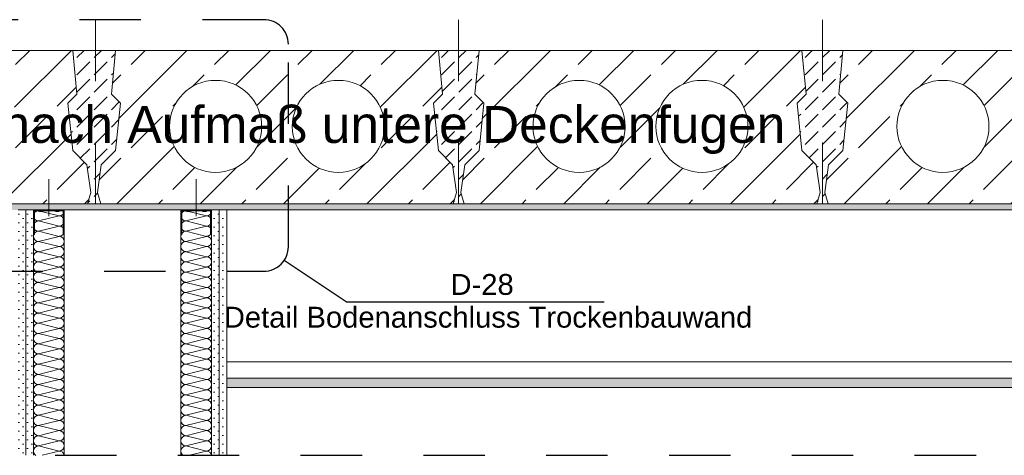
# Model space of a CAD drawing. Header units: metres. Extents: x 39.6 to 62.6, y -3.3 to 8.
# Tile 35 of 48: x 44.4 to 46, y 6.8 to 7.5. Entities that reach past the tile are written whole.
import ezdxf

# ---------------------------------------------------------------- set-up
doc = ezdxf.new("R2010")
doc.units = ezdxf.units.M
doc.header["$MEASUREMENT"] = 0
for name, pattern in [('Achse', [0.08, 0.04, -0.02, 0, -0.02]), ('Punktlinie eng', [0.015, 0.005, -0.01]), ('Schnittlinie', [0.12, 0.06, -0.03, 0, -0.03])]:
    doc.linetypes.add(name, pattern=pattern)
for name, color, linetype in [('152 - Bemaßung_ Beschriftung.Ausbau', 7, 'Continuous'), ('208 - Marker.Detail', 7, 'Continuous'), ('301 - Elemente.Linie', 7, 'Continuous'), ('302 - Elemente.Schraffur', 7, 'Continuous'), ('603 - Struktur.Bodenplatte_ Decke Roh', 7, 'Continuous'), ('660 - Unterkonstruktion.Trockenbau', 7, 'Continuous'), ('Neubau_606 - Struktur.Wand Innen Ausbau', 7, 'Continuous'), ('Neubau_651 - Abdeckung.Decke abgehängt_ bekleidet', 7, 'Continuous'), ('Neubau_660 - Unterkonstruktion.Trockenbau', 7, 'Continuous')]:
    doc.layers.add(name, color=color, linetype=linetype)
doc.styles.add('ERSTELLTER_STIL_1', font='txt')
pattern_1 = [(45, (0, 0), (-0.0070710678, 0.0070710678), [0, -0.01])]

# ---------------------------------------------------------------- blocks, each defined once
blk = doc.blocks.new('*X17')
at = {"layer": 'Neubau_606 - Struktur.Wand Innen Ausbau', "color": 1, "linetype": 'Continuous', "lineweight": 5}
for p, q in [((44.6489, 7.17), (44.6433, 7.1686)), ((44.6767, 7.1603), (44.6433, 7.1686)), ((44.6767, 7.1603), (44.6433, 7.1519)), ((44.6767, 7.1436), (44.6433, 7.1519)), ((44.6767, 7.1436), (44.6433, 7.1353)), ((44.6767, 7.1269), (44.6433, 7.1353)), ((44.6767, 7.1269), (44.6433, 7.1186)), ((44.6767, 7.1103), (44.6433, 7.1186)), ((44.6767, 7.1103), (44.6433, 7.1019)), ((44.6767, 7.0936), (44.6433, 7.1019)), ((44.6767, 7.0936), (44.6433, 7.0853)), ((44.6767, 7.0769), (44.6433, 7.0853)), ((44.6767, 7.0769), (44.6433, 7.0686)), ((44.6767, 7.0603), (44.6433, 7.0686)), ((44.6767, 7.0603), (44.6433, 7.0519)), ((44.6767, 7.0436), (44.6433, 7.0519)), ((44.6767, 7.0436), (44.6433, 7.0353)), ((44.6767, 7.0269), (44.6433, 7.0353)), ((44.6767, 7.0269), (44.6433, 7.0186)), ((44.6767, 7.0103), (44.6433, 7.0186)), ((44.6767, 7.0103), (44.6433, 7.0019)), ((44.6767, 6.9936), (44.6433, 7.0019)), ((44.6767, 6.9936), (44.6433, 6.9853)), ((44.6767, 6.9769), (44.6433, 6.9853)), ((44.6767, 6.9769), (44.6433, 6.9686)), ((44.6767, 6.9603), (44.6433, 6.9686)), ((44.6767, 6.9603), (44.6433, 6.9519)), ((44.6767, 6.9436), (44.6433, 6.9519)), ((44.6767, 6.9436), (44.6433, 6.9353)), ((44.6767, 6.9269), (44.6433, 6.9353)), ((44.6767, 6.9269), (44.6433, 6.9186)), ((44.6767, 6.9103), (44.6433, 6.9186)), ((44.6767, 6.9103), (44.6433, 6.9019)), ((44.6767, 6.8936), (44.6433, 6.9019)), ((44.6767, 6.8936), (44.6433, 6.8853)), ((44.6767, 6.8769), (44.6433, 6.8853)), ((44.6767, 6.8769), (44.6433, 6.8686)), ((44.6767, 6.8603), (44.6433, 6.8686)), ((44.6767, 6.8603), (44.6433, 6.8519)), ((44.6767, 6.8436), (44.6433, 6.8519)), ((44.6767, 6.8436), (44.6433, 6.8353)), ((44.6767, 6.8269), (44.6433, 6.8353)), ((44.6767, 6.8269), (44.6433, 6.8186)), ((44.6767, 6.8103), (44.6433, 6.8186)), ((44.6767, 6.8103), (44.6433, 6.8019)), ((44.6767, 6.7936), (44.6433, 6.8019)), ((44.6767, 6.7936), (44.6433, 6.7853)), ((44.6767, 6.7769), (44.6433, 6.7853)), ((44.6767, 6.7769), (44.6489, 6.77))]:
    blk.add_line(p, q, dxfattribs=at)
for centre, start, end in [((44.6433, 7.1603), 90, 180), ((44.6433, 7.1769), 236.3432, 270), ((44.6767, 7.1686), 270, 0), ((44.6767, 7.1686), 0, 9.6499), ((44.6433, 7.1603), 180, 270), ((44.6433, 7.1436), 90, 180), ((44.6767, 7.1519), 0, 90), ((44.6767, 7.1519), 270, 0), ((44.6433, 7.1436), 180, 270), ((44.6767, 7.1353), 0, 90), ((44.6433, 7.1269), 90, 180), ((44.6433, 7.1269), 180, 270), ((44.6767, 7.1353), 270, 0), ((44.6767, 7.1186), 0, 90), ((44.6433, 7.1103), 90, 180), ((44.6433, 7.1103), 180, 270), ((44.6767, 7.1186), 270, 0), ((44.6767, 7.1019), 0, 90), ((44.6433, 7.0936), 90, 180), ((44.6433, 7.0936), 180, 270), ((44.6767, 7.1019), 270, 0), ((44.6767, 7.0853), 0, 90), ((44.6433, 7.0769), 90, 180), ((44.6433, 7.0769), 180, 270), ((44.6767, 7.0853), 270, 0), ((44.6767, 7.0686), 0, 90), ((44.6433, 7.0603), 90, 180), ((44.6433, 7.0603), 180, 270), ((44.6767, 7.0686), 270, 0), ((44.6767, 7.0519), 0, 90), ((44.6433, 7.0436), 90, 180), ((44.6433, 7.0436), 180, 270), ((44.6767, 7.0519), 270, 0), ((44.6767, 7.0353), 0, 90), ((44.6433, 7.0269), 90, 180), ((44.6433, 7.0269), 180, 270), ((44.6767, 7.0353), 270, 0), ((44.6767, 7.0186), 0, 90), ((44.6433, 7.0103), 90, 180), ((44.6433, 7.0103), 180, 270), ((44.6767, 7.0186), 270, 0), ((44.6767, 7.0019), 0, 90), ((44.6433, 6.9936), 90, 180), ((44.6433, 6.9936), 180, 270), ((44.6767, 7.0019), 270, 0), ((44.6767, 6.9853), 0, 90), ((44.6433, 6.9769), 90, 180), ((44.6433, 6.9769), 180, 270), ((44.6767, 6.9853), 270, 0), ((44.6767, 6.9686), 0, 90), ((44.6433, 6.9603), 90, 180), ((44.6433, 6.9603), 180, 270), ((44.6767, 6.9686), 270, 0), ((44.6767, 6.9519), 0, 90), ((44.6433, 6.9436), 90, 180), ((44.6433, 6.9436), 180, 270), ((44.6767, 6.9519), 270, 0), ((44.6767, 6.9353), 0, 90), ((44.6433, 6.9269), 90, 180), ((44.6767, 6.9353), 270, 0), ((44.6433, 6.9269), 180, 270), ((44.6433, 6.9103), 90, 180), ((44.6767, 6.9186), 0, 90), ((44.6767, 6.9186), 270, 0), ((44.6433, 6.9103), 180, 270), ((44.6433, 6.8936), 90, 180), ((44.6767, 6.9019), 0, 90), ((44.6767, 6.9019), 270, 0), ((44.6433, 6.8936), 180, 270), ((44.6433, 6.8769), 90, 180), ((44.6767, 6.8853), 0, 90), ((44.6767, 6.8853), 270, 0), ((44.6433, 6.8769), 180, 270), ((44.6433, 6.8603), 90, 180), ((44.6767, 6.8686), 0, 90), ((44.6767, 6.8686), 270, 0), ((44.6433, 6.8603), 180, 270), ((44.6433, 6.8436), 90, 180), ((44.6767, 6.8519), 0, 90), ((44.6767, 6.8519), 270, 0), ((44.6433, 6.8436), 180, 270), ((44.6433, 6.8269), 90, 180), ((44.6767, 6.8353), 0, 90), ((44.6767, 6.8353), 270, 0), ((44.6433, 6.8269), 180, 270), ((44.6433, 6.8103), 90, 180), ((44.6767, 6.8186), 0, 90), ((44.6767, 6.8186), 270, 0), ((44.6433, 6.8103), 180, 270), ((44.6433, 6.7936), 90, 180), ((44.6767, 6.8019), 0, 90), ((44.6767, 6.8019), 270, 0), ((44.6433, 6.7936), 180, 270), ((44.6433, 6.7769), 90, 180), ((44.6767, 6.7853), 0, 90), ((44.6767, 6.7853), 270, 0), ((44.6433, 6.7769), 180, 236.3448), ((44.6767, 6.7686), 9.649, 90)]:
    blk.add_arc(centre, 0.00833, start, end, dxfattribs=at)
blk = doc.blocks.new('*X18')
at = {"layer": 'Neubau_606 - Struktur.Wand Innen Ausbau', "color": 1, "linetype": 'Continuous', "lineweight": 5}
for p, q in [((44.4089, 7.17), (44.4033, 7.1686)), ((44.4367, 7.1603), (44.4033, 7.1686)), ((44.4367, 7.1603), (44.4033, 7.1519)), ((44.4367, 7.1436), (44.4033, 7.1519)), ((44.4367, 7.1436), (44.4033, 7.1353)), ((44.4367, 7.1269), (44.4033, 7.1353)), ((44.4367, 7.1269), (44.4033, 7.1186)), ((44.4367, 7.1103), (44.4033, 7.1186)), ((44.4367, 7.1103), (44.4033, 7.1019)), ((44.4367, 7.0936), (44.4033, 7.1019)), ((44.4367, 7.0936), (44.4033, 7.0853)), ((44.4367, 7.0769), (44.4033, 7.0853)), ((44.4367, 7.0769), (44.4033, 7.0686)), ((44.4367, 7.0603), (44.4033, 7.0686)), ((44.4367, 7.0603), (44.4033, 7.0519)), ((44.4367, 7.0436), (44.4033, 7.0519)), ((44.4367, 7.0436), (44.4033, 7.0353)), ((44.4367, 7.0269), (44.4033, 7.0353)), ((44.4367, 7.0269), (44.4033, 7.0186)), ((44.4367, 7.0103), (44.4033, 7.0186)), ((44.4367, 7.0103), (44.4033, 7.0019)), ((44.4367, 6.9936), (44.4033, 7.0019)), ((44.4367, 6.9936), (44.4033, 6.9853)), ((44.4367, 6.9769), (44.4033, 6.9853)), ((44.4367, 6.9769), (44.4033, 6.9686)), ((44.4367, 6.9603), (44.4033, 6.9686)), ((44.4367, 6.9603), (44.4033, 6.9519)), ((44.4367, 6.9436), (44.4033, 6.9519)), ((44.4367, 6.9436), (44.4033, 6.9353)), ((44.4367, 6.9269), (44.4033, 6.9353)), ((44.4367, 6.9269), (44.4033, 6.9186)), ((44.4367, 6.9103), (44.4033, 6.9186)), ((44.4367, 6.9103), (44.4033, 6.9019)), ((44.4367, 6.8936), (44.4033, 6.9019)), ((44.4367, 6.8936), (44.4033, 6.8853)), ((44.4367, 6.8769), (44.4033, 6.8853)), ((44.4367, 6.8769), (44.4033, 6.8686)), ((44.4367, 6.8603), (44.4033, 6.8686)), ((44.4367, 6.8603), (44.4033, 6.8519)), ((44.4367, 6.8436), (44.4033, 6.8519)), ((44.4367, 6.8436), (44.4033, 6.8353)), ((44.4367, 6.8269), (44.4033, 6.8353)), ((44.4367, 6.8269), (44.4033, 6.8186)), ((44.4367, 6.8103), (44.4033, 6.8186)), ((44.4367, 6.8103), (44.4033, 6.8019)), ((44.4367, 6.7936), (44.4033, 6.8019)), ((44.4367, 6.7936), (44.4033, 6.7853)), ((44.4367, 6.7769), (44.4033, 6.7853)), ((44.4367, 6.7769), (44.4089, 6.77))]:
    blk.add_line(p, q, dxfattribs=at)
for centre, start, end in [((44.4033, 7.1603), 90, 180), ((44.4033, 7.1769), 236.3432, 270), ((44.4367, 7.1686), 270, 0), ((44.4367, 7.1686), 0, 9.6499), ((44.4033, 7.1603), 180, 270), ((44.4033, 7.1436), 90, 180), ((44.4367, 7.1519), 0, 90), ((44.4367, 7.1519), 270, 0), ((44.4033, 7.1436), 180, 270), ((44.4367, 7.1353), 0, 90), ((44.4033, 7.1269), 90, 180), ((44.4033, 7.1269), 180, 270), ((44.4367, 7.1353), 270, 0), ((44.4367, 7.1186), 0, 90), ((44.4033, 7.1103), 90, 180), ((44.4033, 7.1103), 180, 270), ((44.4367, 7.1186), 270, 0), ((44.4367, 7.1019), 0, 90), ((44.4033, 7.0936), 90, 180), ((44.4033, 7.0936), 180, 270), ((44.4367, 7.1019), 270, 0), ((44.4367, 7.0853), 0, 90), ((44.4033, 7.0769), 90, 180), ((44.4033, 7.0769), 180, 270), ((44.4367, 7.0853), 270, 0), ((44.4367, 7.0686), 0, 90), ((44.4033, 7.0603), 90, 180), ((44.4033, 7.0603), 180, 270), ((44.4367, 7.0686), 270, 0), ((44.4367, 7.0519), 0, 90), ((44.4033, 7.0436), 90, 180), ((44.4033, 7.0436), 180, 270), ((44.4367, 7.0519), 270, 0), ((44.4367, 7.0353), 0, 90), ((44.4033, 7.0269), 90, 180), ((44.4033, 7.0269), 180, 270), ((44.4367, 7.0353), 270, 0), ((44.4367, 7.0186), 0, 90), ((44.4033, 7.0103), 90, 180), ((44.4033, 7.0103), 180, 270), ((44.4367, 7.0186), 270, 0), ((44.4367, 7.0019), 0, 90), ((44.4033, 6.9936), 90, 180), ((44.4033, 6.9936), 180, 270), ((44.4367, 7.0019), 270, 0), ((44.4367, 6.9853), 0, 90), ((44.4033, 6.9769), 90, 180), ((44.4033, 6.9769), 180, 270), ((44.4367, 6.9853), 270, 0), ((44.4367, 6.9686), 0, 90), ((44.4033, 6.9603), 90, 180), ((44.4033, 6.9603), 180, 270), ((44.4367, 6.9686), 270, 0), ((44.4367, 6.9519), 0, 90), ((44.4033, 6.9436), 90, 180), ((44.4033, 6.9436), 180, 270), ((44.4367, 6.9519), 270, 0), ((44.4367, 6.9353), 0, 90), ((44.4033, 6.9269), 90, 180), ((44.4367, 6.9353), 270, 0), ((44.4033, 6.9269), 180, 270), ((44.4033, 6.9103), 90, 180), ((44.4367, 6.9186), 0, 90), ((44.4367, 6.9186), 270, 0), ((44.4033, 6.9103), 180, 270), ((44.4033, 6.8936), 90, 180), ((44.4367, 6.9019), 0, 90), ((44.4367, 6.9019), 270, 0), ((44.4033, 6.8936), 180, 270), ((44.4033, 6.8769), 90, 180), ((44.4367, 6.8853), 0, 90), ((44.4367, 6.8853), 270, 0), ((44.4033, 6.8769), 180, 270), ((44.4033, 6.8603), 90, 180), ((44.4367, 6.8686), 0, 90), ((44.4367, 6.8686), 270, 0), ((44.4033, 6.8603), 180, 270), ((44.4033, 6.8436), 90, 180), ((44.4367, 6.8519), 0, 90), ((44.4367, 6.8519), 270, 0), ((44.4033, 6.8436), 180, 270), ((44.4033, 6.8269), 90, 180), ((44.4367, 6.8353), 0, 90), ((44.4367, 6.8353), 270, 0), ((44.4033, 6.8269), 180, 270), ((44.4033, 6.8103), 90, 180), ((44.4367, 6.8186), 0, 90), ((44.4367, 6.8186), 270, 0), ((44.4033, 6.8103), 180, 270), ((44.4033, 6.7936), 90, 180), ((44.4367, 6.8019), 0, 90), ((44.4367, 6.8019), 270, 0), ((44.4033, 6.7936), 180, 270), ((44.4033, 6.7769), 90, 180), ((44.4367, 6.7853), 0, 90), ((44.4367, 6.7853), 270, 0), ((44.4033, 6.7769), 180, 236.3448), ((44.4367, 6.7686), 9.649, 90)]:
    blk.add_arc(centre, 0.00833, start, end, dxfattribs=at)

msp = doc.modelspace()

# ---------------------------------------------------------------- hatches: boundary and pattern name
at = {"layer": '302 - Elemente.Schraffur', "linetype": 'Continuous', "lineweight": 9}
h = msp.add_hatch(dxfattribs=at)
h.set_pattern_fill('Beton__unbewehrt_0001', style=0, pattern_type=2)
h.set_pattern_definition([(45, (44.49374, 7.305), (-0.028284, 0.028284), [0.03, -0.01]), (45, (44.49374, 7.333284), (-0.028284, 0.028284), [0.03, -0.01])])
h.paths.add_polyline_path([(44.4511, 7.3441), (44.4588, 7.2666), (44.4821, 7.2434), (44.4885, 7.1983), (44.4831, 7.18), (44.5044, 7.18), (44.499, 7.1983), (44.5054, 7.2434), (44.5287, 7.2666), (44.5364, 7.3441), (44.5218, 7.3587), (44.5287, 7.43), (44.4588, 7.43), (44.4657, 7.3587)])
h = msp.add_hatch(dxfattribs=at)
h.set_pattern_fill('Beton__unbewehrt_0001', style=0, pattern_type=2)
h.set_pattern_definition([(45, (45.08749, 7.305), (-0.028284, 0.028284), [0.03, -0.01]), (45, (45.08749, 7.333284), (-0.028284, 0.028284), [0.03, -0.01])])
h.paths.add_polyline_path([(45.0466, 7.3441), (45.0543, 7.2666), (45.0776, 7.2434), (45.084, 7.1983), (45.0786, 7.18), (45.0964, 7.18), (45.091, 7.1983), (45.0974, 7.2434), (45.1207, 7.2666), (45.1284, 7.3441), (45.1138, 7.3587), (45.1207, 7.43), (45.0543, 7.43), (45.0612, 7.3587)])
h = msp.add_hatch(dxfattribs=at)
h.set_pattern_fill('Beton__unbewehrt_0001', style=0, pattern_type=2)
h.set_pattern_definition([(45, (45.67974, 7.305), (-0.028284, 0.028284), [0.03, -0.01]), (45, (45.67974, 7.333284), (-0.028284, 0.028284), [0.03, -0.01])])
h.paths.add_polyline_path([(45.6386, 7.3441), (45.6463, 7.2666), (45.6696, 7.2434), (45.676, 7.1983), (45.6706, 7.18), (45.6889, 7.18), (45.6835, 7.1983), (45.6899, 7.2434), (45.7132, 7.2666), (45.7209, 7.3441), (45.7063, 7.3587), (45.7132, 7.43), (45.6463, 7.43), (45.6532, 7.3587)])
at = {"layer": '603 - Struktur.Bodenplatte_ Decke Roh', "linetype": 'Continuous', "lineweight": 9}
h = msp.add_hatch(dxfattribs=at)
h.set_pattern_fill('Beton__Stahlbeton_0001', style=0, pattern_type=2)
h.set_pattern_definition([(45, (44.19599, 7.305), (-0.067882, 0.067882), []), (45, (44.16205, 7.33894), (-0.067882, 0.067882), [0.072, -0.024])])
h.paths.add_polyline_path([(43.9332, 7.43), (43.9263, 7.3587), (43.9409, 7.3441), (43.9332, 7.2666), (43.9099, 7.2434), (43.9035, 7.1983), (43.9089, 7.18), (44.4831, 7.18), (44.4885, 7.1983), (44.4821, 7.2434), (44.4588, 7.2666), (44.4511, 7.3441), (44.4657, 7.3587), (44.4588, 7.43)])
h.paths.add_polyline_path([(44.021, 7.3061, 1), (44.171, 7.3061, 1)], flags=0)
h.paths.add_polyline_path([(44.221, 7.3061, 1), (44.371, 7.3061, 1)], flags=0)
h = msp.add_hatch(dxfattribs=at)
h.set_pattern_fill('Beton__Stahlbeton_0001', style=0, pattern_type=2)
h.set_pattern_definition([(45, (44.79149, 7.305), (-0.067882, 0.067882), []), (45, (44.75755, 7.33894), (-0.067882, 0.067882), [0.072, -0.024])])
h.paths.add_polyline_path([(44.5287, 7.43), (44.5218, 7.3587), (44.5364, 7.3441), (44.5287, 7.2666), (44.5054, 7.2434), (44.499, 7.1983), (44.5044, 7.18), (45.0786, 7.18), (45.084, 7.1983), (45.0776, 7.2434), (45.0543, 7.2666), (45.0466, 7.3441), (45.0612, 7.3587), (45.0543, 7.43)])
h.paths.add_polyline_path([(44.6165, 7.3061, 1), (44.7665, 7.3061, 1)], flags=0)
h.paths.add_polyline_path([(44.8165, 7.3061, 1), (44.9665, 7.3061, 1)], flags=0)
h = msp.add_hatch(dxfattribs=at)
h.set_pattern_fill('Beton__Stahlbeton_0001', style=0, pattern_type=2)
h.set_pattern_definition([(45, (45.38349, 7.305), (-0.067882, 0.067882), []), (45, (45.34955, 7.33894), (-0.067882, 0.067882), [0.072, -0.024])])
h.paths.add_polyline_path([(45.1207, 7.43), (45.1138, 7.3587), (45.1284, 7.3441), (45.1207, 7.2666), (45.0974, 7.2434), (45.091, 7.1983), (45.0964, 7.18), (45.6706, 7.18), (45.676, 7.1983), (45.6696, 7.2434), (45.6463, 7.2666), (45.6386, 7.3441), (45.6532, 7.3587), (45.6463, 7.43)])
h.paths.add_polyline_path([(45.2085, 7.3061, 1), (45.3585, 7.3061, 1)], flags=0)
h.paths.add_polyline_path([(45.4085, 7.3061, 1), (45.5585, 7.3061, 1)], flags=0)
h = msp.add_hatch(dxfattribs=at)
h.set_pattern_fill('Beton__Stahlbeton_0001', style=0, pattern_type=2)
h.set_pattern_definition([(45, (45.97599, 7.305), (-0.067882, 0.067882), []), (45, (45.94205, 7.33894), (-0.067882, 0.067882), [0.072, -0.024])])
h.paths.add_polyline_path([(45.7132, 7.43), (45.7063, 7.3587), (45.7209, 7.3441), (45.7132, 7.2666), (45.6899, 7.2434), (45.6835, 7.1983), (45.6889, 7.18), (46.2631, 7.18), (46.2685, 7.1983), (46.2621, 7.2434), (46.2388, 7.2666), (46.2311, 7.3441), (46.2457, 7.3587), (46.2388, 7.43)])
h.paths.add_polyline_path([(45.801, 7.3061, 1), (45.951, 7.3061, 1)], flags=0)
h.paths.add_polyline_path([(46.001, 7.3061, 1), (46.151, 7.3061, 1)], flags=0)
at = {"layer": '603 - Struktur.Bodenplatte_ Decke Roh', "linetype": 'Continuous', "lineweight": 5}
h = msp.add_hatch(dxfattribs=at)
h.set_pattern_fill('Gips_0001', style=0, pattern_type=2)
h.set_pattern_definition(pattern_1)
h.paths.add_polyline_path([(47.27, 7.18), (40.13, 7.18), (40.13, 7.17), (47.27, 7.17)])
at = {"layer": 'Neubau_606 - Struktur.Wand Innen Ausbau', "linetype": 'Continuous', "lineweight": 5}
h = msp.add_hatch(dxfattribs=at)
h.set_pattern_fill('Gips_0001', style=0, pattern_type=2)
h.set_pattern_definition(pattern_1)
h.paths.add_polyline_path([(44.3825, 6.77), (44.3825, 7.17), (44.37, 7.17), (44.37, 6.77)])
h = msp.add_hatch(dxfattribs=at)
h.set_pattern_fill('Gips_0001', style=0, pattern_type=2)
h.set_pattern_definition(pattern_1)
h.paths.add_polyline_path([(44.395, 6.77), (44.395, 7.17), (44.3825, 7.17), (44.3825, 6.77)])
h = msp.add_hatch(dxfattribs=at)
h.set_pattern_fill('Gips_0001', style=0, pattern_type=2)
h.set_pattern_definition(pattern_1)
h.paths.add_polyline_path([(44.6975, 6.77), (44.6975, 7.17), (44.685, 7.17), (44.685, 6.77)])
h = msp.add_hatch(dxfattribs=at)
h.set_pattern_fill('Gips_0001', style=0, pattern_type=2)
h.set_pattern_definition(pattern_1)
h.paths.add_polyline_path([(44.71, 6.77), (44.71, 7.17), (44.6975, 7.17), (44.6975, 6.77)])
at = {"layer": 'Neubau_651 - Abdeckung.Decke abgehängt_ bekleidet', "linetype": 'Continuous', "lineweight": 5}
h = msp.add_hatch(dxfattribs=at)
h.set_pattern_fill('Gips_0001', style=0, pattern_type=2)
h.set_pattern_definition(pattern_1)
h.paths.add_polyline_path([(44.71, 6.8805), (46.845, 6.8805), (46.845, 6.8955), (44.71, 6.8955)])

# ---------------------------------------------------------------- linework, layer by layer
at = {"layer": '208 - Marker.Detail', "color": 30, "linetype": 'Punktlinie eng', "lineweight": 25, "true_color": 0xff6e00}
for p, q in [((44.77, 7.48), (44.31, 7.48)), ((44.81, 7.11), (44.81, 7.44)), ((44.31, 7.07), (44.77, 7.07))]:
    msp.add_line(p, q, dxfattribs=at)
at = {"layer": '208 - Marker.Detail', "color": 30, "linetype": 'Continuous', "lineweight": 25, "true_color": 0xff6e00}
for p, q in [((44.9044, 7.0199), (44.8032, 7.0877)), ((44.9044, 7.0199), (44.9244, 7.0199)), ((44.9244, 7.0199), (45.3244, 7.0199))]:
    msp.add_line(p, q, dxfattribs=at)
at = {"layer": '208 - Marker.Detail', "color": 30, "linetype": 'Punktlinie eng', "lineweight": 25, "true_color": 0xff6e00}
for centre, start, end in [((44.77, 7.44), 0, 90), ((44.77, 7.11), 270, 0)]:
    msp.add_arc(centre, 0.04, start, end, dxfattribs=at)
at = {"layer": '301 - Elemente.Linie', "color": 7, "linetype": 'Achse', "lineweight": 18}
for p, q in [((44.496, 7.48), (44.496, 7.12)), ((45.087, 7.48), (45.087, 7.12)), ((45.68, 7.48), (45.68, 7.12))]:
    msp.add_line(p, q, dxfattribs=at)
at = {"layer": '301 - Elemente.Linie', "color": 7, "linetype": 'Schnittlinie', "lineweight": 25}
msp.add_line((39.63, 6.77), (47.63, 6.77), dxfattribs=at)
at = {"layer": '302 - Elemente.Schraffur', "color": 7, "linetype": 'Continuous', "lineweight": 13, "flags": 128}
for points in [[(44.4511, 7.3441), (44.4588, 7.2666), (44.4821, 7.2434), (44.4885, 7.1983), (44.4831, 7.18), (44.5044, 7.18), (44.499, 7.1983), (44.5054, 7.2434), (44.5287, 7.2666), (44.5364, 7.3441), (44.5218, 7.3587), (44.5287, 7.43), (44.4588, 7.43), (44.4657, 7.3587)], [(45.0466, 7.3441), (45.0543, 7.2666), (45.0776, 7.2434), (45.084, 7.1983), (45.0786, 7.18), (45.0964, 7.18), (45.091, 7.1983), (45.0974, 7.2434), (45.1207, 7.2666), (45.1284, 7.3441), (45.1138, 7.3587), (45.1207, 7.43), (45.0543, 7.43), (45.0612, 7.3587)], [(45.6386, 7.3441), (45.6463, 7.2666), (45.6696, 7.2434), (45.676, 7.1983), (45.6706, 7.18), (45.6889, 7.18), (45.6835, 7.1983), (45.6899, 7.2434), (45.7132, 7.2666), (45.7209, 7.3441), (45.7063, 7.3587), (45.7132, 7.43), (45.6463, 7.43), (45.6532, 7.3587)]]:
    msp.add_lwpolyline(points, close=True, dxfattribs=at)
at = {"layer": '603 - Struktur.Bodenplatte_ Decke Roh', "color": 7, "linetype": 'Continuous', "lineweight": 13}
for p, q in [((47.63, 7.43), (39.63, 7.43)), ((47.27, 7.18), (40.13, 7.18))]:
    msp.add_line(p, q, dxfattribs=at)
at = {"layer": '603 - Struktur.Bodenplatte_ Decke Roh', "color": 7, "linetype": 'Continuous', "lineweight": 5}
for p, q in [((44.635, 7.17), (44.445, 7.17)), ((46.845, 7.17), (44.71, 7.17))]:
    msp.add_line(p, q, dxfattribs=at)
at = {"layer": '603 - Struktur.Bodenplatte_ Decke Roh', "color": 7, "linetype": 'Continuous', "lineweight": 13, "flags": 128}
for points in [[(43.9332, 7.43), (43.9263, 7.3587), (43.9409, 7.3441), (43.9332, 7.2666), (43.9099, 7.2434), (43.9035, 7.1983), (43.9089, 7.18), (44.4831, 7.18), (44.4885, 7.1983), (44.4821, 7.2434), (44.4588, 7.2666), (44.4511, 7.3441), (44.4657, 7.3587), (44.4588, 7.43)], [(44.5287, 7.43), (44.5218, 7.3587), (44.5364, 7.3441), (44.5287, 7.2666), (44.5054, 7.2434), (44.499, 7.1983), (44.5044, 7.18), (45.0786, 7.18), (45.084, 7.1983), (45.0776, 7.2434), (45.0543, 7.2666), (45.0466, 7.3441), (45.0612, 7.3587), (45.0543, 7.43)], [(45.1207, 7.43), (45.1138, 7.3587), (45.1284, 7.3441), (45.1207, 7.2666), (45.0974, 7.2434), (45.091, 7.1983), (45.0964, 7.18), (45.6706, 7.18), (45.676, 7.1983), (45.6696, 7.2434), (45.6463, 7.2666), (45.6386, 7.3441), (45.6532, 7.3587), (45.6463, 7.43)], [(45.7132, 7.43), (45.7063, 7.3587), (45.7209, 7.3441), (45.7132, 7.2666), (45.6899, 7.2434), (45.6835, 7.1983), (45.6889, 7.18), (46.2631, 7.18), (46.2685, 7.1983), (46.2621, 7.2434), (46.2388, 7.2666), (46.2311, 7.3441), (46.2457, 7.3587), (46.2388, 7.43)]]:
    msp.add_lwpolyline(points, close=True, dxfattribs=at)
for points in [[(44.6165, 7.3061, 1), (44.7665, 7.3061, 1)], [(44.8165, 7.3061, 1), (44.9665, 7.3061, 1)], [(45.2085, 7.3061, 1), (45.3585, 7.3061, 1)], [(45.4085, 7.3061, 1), (45.5585, 7.3061, 1)], [(45.801, 7.3061, 1), (45.951, 7.3061, 1)]]:
    msp.add_lwpolyline(points, format="xyb", close=True, dxfattribs=at)
at = {"layer": '603 - Struktur.Bodenplatte_ Decke Roh', "color": 7, "linetype": 'Continuous', "lineweight": 5, "flags": 128}
for points in [[(44.445, 7.17), (44.395, 7.17), (44.3825, 7.17), (44.37, 7.17)], [(44.71, 7.17), (44.6975, 7.17), (44.685, 7.17), (44.635, 7.17)]]:
    msp.add_lwpolyline(points, dxfattribs=at)
at = {"layer": '660 - Unterkonstruktion.Trockenbau', "color": 1, "linetype": 'Continuous', "lineweight": 13}
for p, q in [((44.42, 7.16), (44.42, 7.22)), ((44.66, 7.16), (44.66, 7.22))]:
    msp.add_line(p, q, dxfattribs=at)
at = {"layer": 'Neubau_606 - Struktur.Wand Innen Ausbau', "color": 1, "linetype": 'Continuous', "lineweight": 5}
for p, q in [((44.3825, 7.17), (44.3825, 6.77)), ((44.395, 7.17), (44.395, 6.77)), ((44.445, 7.17), (44.445, 6.77)), ((44.635, 7.17), (44.635, 6.77)), ((44.685, 7.17), (44.685, 6.77)), ((44.6975, 7.17), (44.6975, 6.77)), ((44.71, 7.17), (44.71, 6.9225)), ((44.71, 7.17), (44.71, 6.77))]:
    msp.add_line(p, q, dxfattribs=at)
at = {"layer": 'Neubau_606 - Struktur.Wand Innen Ausbau', "color": 1, "linetype": 'Continuous', "lineweight": 5, "flags": 128}
msp.add_lwpolyline([(44.71, 6.9225), (44.71, 6.8955), (44.71, 6.8805)], dxfattribs=at)
at = {"layer": 'Neubau_651 - Abdeckung.Decke abgehängt_ bekleidet', "color": 1, "linetype": 'Continuous', "lineweight": 5}
for p, q in [((46.845, 6.9225), (44.71, 6.9225)), ((46.845, 6.8955), (44.71, 6.8955)), ((46.845, 6.8805), (44.71, 6.8805))]:
    msp.add_line(p, q, dxfattribs=at)
at = {"layer": 'Neubau_660 - Unterkonstruktion.Trockenbau', "color": 1, "linetype": 'Continuous', "lineweight": 13, "flags": 128}
for points in [[(44.395, 7.13), (44.395, 7.168, -0.414214), (44.397, 7.17), (44.4025, 7.17, -0.156603), (44.4046, 7.1693, 0.156603), (44.4056, 7.169), (44.4074, 7.169, 0.156603), (44.4084, 7.1693, -0.156603), (44.4105, 7.17), (44.4295, 7.17, -0.156603), (44.4316, 7.1693, 0.156603), (44.4326, 7.169), (44.4344, 7.169, 0.156603), (44.4354, 7.1693, -0.156603), (44.4375, 7.17), (44.443, 7.17, -0.414214), (44.445, 7.168), (44.445, 7.13), (44.4432, 7.13), (44.4432, 7.168, 0.414214), (44.443, 7.1682), (44.4375, 7.1682, 0.156603), (44.4364, 7.1679, -0.156603), (44.4344, 7.1672), (44.4326, 7.1672, -0.156603), (44.4305, 7.1679, 0.156603), (44.4295, 7.1682), (44.4105, 7.1682, 0.156603), (44.4094, 7.1679, -0.156603), (44.4074, 7.1672), (44.4056, 7.1672, -0.156603), (44.4035, 7.1679, 0.156603), (44.4025, 7.1682), (44.397, 7.1682, 0.414214), (44.3967, 7.168), (44.3967, 7.13)], [(44.635, 7.13), (44.635, 7.168, -0.414214), (44.637, 7.17), (44.6425, 7.17, -0.156603), (44.6446, 7.1693, 0.156603), (44.6456, 7.169), (44.6474, 7.169, 0.156603), (44.6484, 7.1693, -0.156603), (44.6505, 7.17), (44.6695, 7.17, -0.156603), (44.6716, 7.1693, 0.156603), (44.6726, 7.169), (44.6744, 7.169, 0.156603), (44.6754, 7.1693, -0.156603), (44.6775, 7.17), (44.683, 7.17, -0.414214), (44.685, 7.168), (44.685, 7.13), (44.6832, 7.13), (44.6832, 7.168, 0.414214), (44.683, 7.1682), (44.6775, 7.1682, 0.156603), (44.6764, 7.1679, -0.156603), (44.6744, 7.1672), (44.6726, 7.1672, -0.156603), (44.6705, 7.1679, 0.156603), (44.6695, 7.1682), (44.6505, 7.1682, 0.156603), (44.6494, 7.1679, -0.156603), (44.6474, 7.1672), (44.6456, 7.1672, -0.156603), (44.6435, 7.1679, 0.156603), (44.6425, 7.1682), (44.637, 7.1682, 0.414214), (44.6367, 7.168), (44.6367, 7.13)]]:
    msp.add_lwpolyline(points, format="xyb", close=True, dxfattribs=at)

# ---------------------------------------------------------------- block references
at = {"layer": 'Neubau_606 - Struktur.Wand Innen Ausbau', "color": 1, "linetype": 'Continuous', "lineweight": 5}
for name in ['*X18', '*X17']:
    msp.add_blockref(name, (0, 0), dxfattribs=at)

# ---------------------------------------------------------------- texts
at = {"layer": '152 - Bemaßung_ Beschriftung.Ausbau', "color": 7, "linetype": 'Continuous', "lineweight": 9, "insert": (41.7292, 7.2611), "char_height": 0.06, "attachment_point": 7, "style": 'ERSTELLTER_STIL_1'}
msp.add_mtext('\\A1;{\\pql;\\fArial|b0|i0|c0|p38;schematische Darstellung der Deckenelemente / keine Verlegepläne / nach Aufmaß untere Deckenfugen}', dxfattribs=at)
at = {"layer": '208 - Marker.Detail', "color": 30, "lineweight": 25, "true_color": 0xff6e00, "char_height": 0.034, "style": 'ERSTELLTER_STIL_1'}
for s, insert, attachment_point in [('\\A1;{\\pql;\\fArial|b0|i0|c0|p38;D-28}', (45.0741, 7.031), 7), ('\\A1;{\\pql;\\fArial|b0|i0|c0|p38;Detail Bodenanschluss Trockenbauwand}', (44.7049, 7.0121), 1)]:
    msp.add_mtext(s, dxfattribs=dict(at, insert=insert, attachment_point=attachment_point))

doc.saveas('drawing.dxf')
